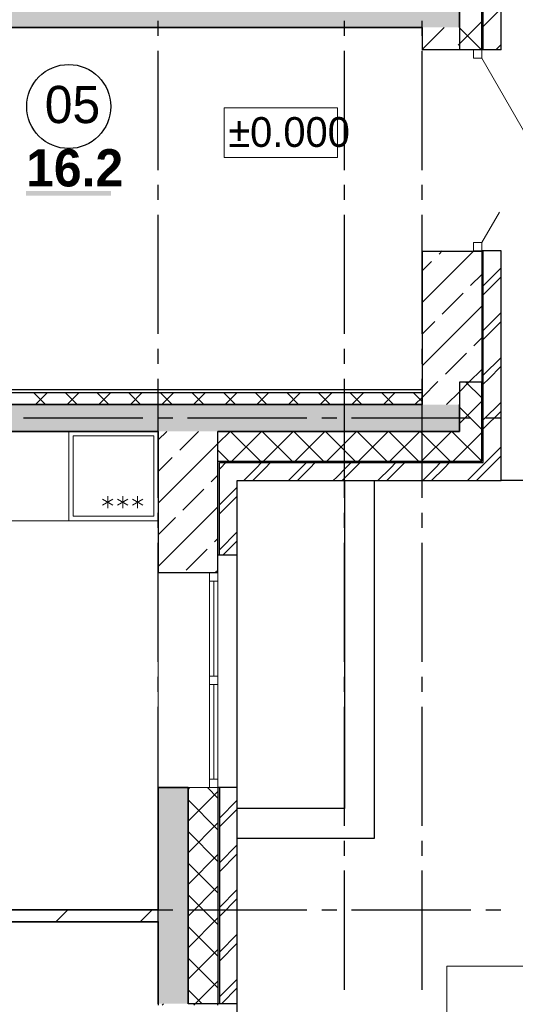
# Model space of a CAD drawing. Header units: millimetres. Extents: x 259029 to 2494469, y -731578 to -57567.
# Tile 200 of 252: x 474136 to 477461, y -563641 to -557036. Entities that reach past the tile are written whole.
import ezdxf
from ezdxf import colors
from ezdxf.entities.mleader import LeaderData, LeaderLine
from ezdxf.math import Vec2, Vec3

# ---------------------------------------------------------------- set-up
doc = ezdxf.new("R2010")
doc.units = ezdxf.units.MM
for name, color, linetype in [('PDF _Геометрия', 7, 'Continuous'), ('PDF _Сплошная заливка', 7, 'Continuous'), ('PDF _Текст', 7, 'Continuous')]:
    doc.layers.add(name, color=color, linetype=linetype)
for name, color, linetype, lineweight in [('Выноски', 20, 'Continuous', 20), ('РАЗРЕЗЫ', 10, 'Continuous', 60), ('Символы 0.20', 1, 'Continuous', 20)]:
    doc.layers.add(name, color=color, linetype=linetype, lineweight=lineweight)
doc.styles.add('PDF Century Gothic', font='GOTHIC.TTF')
doc.styles.add('PDF Century Gothic Bold', font='GOTHICB.TTF')
doc.styles.add('ГОСТ', font='GOST_Common.ttf')

# ---------------------------------------------------------------- blocks, each defined once
blk = doc.blocks.new('_None')
blk = doc.blocks.new('ааапп')
at = {"layer": 'Символы 0.20'}
ml = blk.add_multileader_mtext('Standard', dxfattribs=at)
ml.set_content('7(л.6)', color=256, style='ГОСТ')
ml.set_leader_properties(color=256, linetype='ByLayer', lineweight=-1)
ml.set_arrow_properties(name='NONE')
ml.build(insert=Vec2(0, 0))
ml.multileader.update_dxf_attribs({"text_left_attachment_type": 6, "text_right_attachment_type": 6, "dogleg_length": 0.25, "arrow_head_size": 200, "scale": 100})
ctx = ml.context
ctx.base_point, ctx.scale, ctx.char_height, ctx.arrow_head_size, ctx.landing_gap_size, ctx.plane_origin = Vec3(614110.1, -566038.8), 100, 250, 200, 25, Vec3(615324.2, -568173.2)
ctx.left_attachment, ctx.right_attachment = 6, 6
notes = []
notes.append((ctx, [(0, (1, 1, 0), (614085.1, -566038.8), (1, 0), 25, [(0, [(614013.3, -566718.2)], 0, [])])]))
ctx.mtext.insert, ctx.mtext.width, ctx.mtext.flow_direction = Vec3(614135.1, -565738.8), 792.21, 5
ml = blk.add_multileader_mtext('Standard', dxfattribs=at)
ml.set_content('9(л.9)', color=256, style='ГОСТ')
ml.set_leader_properties(color=256, linetype='ByLayer', lineweight=-1)
ml.set_arrow_properties(name='NONE')
ml.build(insert=Vec2(0, 0))
ml.multileader.update_dxf_attribs({"text_left_attachment_type": 6, "text_right_attachment_type": 6, "dogleg_length": 0.25, "arrow_head_size": 200, "scale": 100})
ctx = ml.context
ctx.base_point, ctx.scale, ctx.char_height, ctx.arrow_head_size, ctx.landing_gap_size, ctx.plane_origin = Vec3(612576, -566882.5), 100, 250, 200, 25, Vec3(613790.1, -569016.9)
ctx.left_attachment, ctx.right_attachment = 6, 6
notes.append((ctx, [(0, (1, 1, 0), (612551, -566882.5), (1, 0), 25, [(0, [(612479.2, -567561.9)], 0, [])])]))
ctx.mtext.insert, ctx.mtext.width, ctx.mtext.flow_direction = Vec3(612601, -566582.5), 792.21, 5
ml = blk.add_multileader_mtext('Standard', dxfattribs=at)
ml.set_content('9(л.9)', color=256, style='ГОСТ')
ml.set_leader_properties(color=256, linetype='ByLayer', lineweight=-1)
ml.set_arrow_properties(name='NONE')
ml.build(insert=Vec2(0, 0))
ml.multileader.update_dxf_attribs({"text_left_attachment_type": 6, "text_right_attachment_type": 6, "dogleg_length": 0.25, "arrow_head_size": 200, "scale": 100})
ctx = ml.context
ctx.base_point, ctx.scale, ctx.char_height, ctx.arrow_head_size, ctx.landing_gap_size, ctx.plane_origin = Vec3(613380, -569466.9), 100, 250, 200, 25, Vec3(611024.5, -571187.9)
ctx.left_attachment, ctx.right_attachment = 6, 6
notes.append((ctx, [(1, (1, 1, 0), (613355, -569466.9), (1, 0), 25, [(0, [(612832.1, -569802.7)], 0, [])])]))
ctx.mtext.insert, ctx.mtext.width, ctx.mtext.flow_direction = Vec3(613405, -569166.9), 792.21, 5
ml = blk.add_multileader_mtext('Standard', dxfattribs=at)
ml.set_content('по7(л.6)', color=256, style='ГОСТ')
ml.set_leader_properties(color=256, linetype='ByLayer', lineweight=-1)
ml.set_arrow_properties(name='NONE')
ml.build(insert=Vec2(0, 0))
ml.multileader.update_dxf_attribs({"text_left_attachment_type": 6, "text_right_attachment_type": 6, "dogleg_length": 0.25, "arrow_head_size": 200, "scale": 100})
ctx = ml.context
ctx.base_point, ctx.scale, ctx.char_height, ctx.arrow_head_size, ctx.landing_gap_size, ctx.plane_origin = Vec3(609782.7, -570717.4), 100, 250, 200, 25, Vec3(612513.4, -570395.2)
ctx.left_attachment, ctx.right_attachment = 6, 6
notes.append((ctx, [(1, (1, 1, 0), (610957.7, -570717.4), (-1, 0), 25, [(0, [(611147.2, -569654.4)], 0, [])])]))
ctx.mtext.insert, ctx.mtext.width, ctx.mtext.defined_height, ctx.mtext.flow_direction = Vec3(609807.7, -570417.4), 1094.387, 742.8, 5
ml = blk.add_multileader_mtext('Standard', dxfattribs=at)
ml.set_content('по 8 2(л.6)', color=256, style='ГОСТ')
ml.set_leader_properties(color=256, linetype='ByLayer', lineweight=-1)
ml.set_arrow_properties(name='NONE')
ml.build(insert=Vec2(0, 0))
ml.multileader.update_dxf_attribs({"text_left_attachment_type": 6, "text_right_attachment_type": 6, "dogleg_length": 0.25, "arrow_head_size": 200, "scale": 100})
ctx = ml.context
ctx.base_point, ctx.scale, ctx.char_height, ctx.arrow_head_size, ctx.landing_gap_size, ctx.plane_origin = Vec3(614087, -570266.1), 100, 250, 200, 25, Vec3(615301.2, -572400.6)
ctx.left_attachment, ctx.right_attachment = 6, 6
notes.append((ctx, [(0, (1, 1, 0), (614062, -570266.1), (1, 0), 25, [(0, [(613990.2, -570945.5)], 0, [])])]))
ctx.mtext.insert, ctx.mtext.width, ctx.mtext.flow_direction = Vec3(614112, -569966.1), 792.21, 5
ml = blk.add_multileader_mtext('Standard', dxfattribs=at)
ml.set_content('4(л.6)', color=256, style='ГОСТ')
ml.set_leader_properties(color=256, linetype='ByLayer', lineweight=-1)
ml.set_arrow_properties(name='NONE')
ml.build(insert=Vec2(0, 0))
ml.multileader.update_dxf_attribs({"text_left_attachment_type": 6, "text_right_attachment_type": 6, "dogleg_length": 0.25, "arrow_head_size": 200, "scale": 100})
ctx = ml.context
ctx.base_point, ctx.scale, ctx.char_height, ctx.arrow_head_size, ctx.landing_gap_size, ctx.plane_origin = Vec3(611257.3, -571855.8), 100, 250, 200, 25, Vec3(612471.5, -574008.5)
ctx.left_attachment, ctx.right_attachment = 6, 6
notes.append((ctx, [(0, (1, 1, 0), (611232.3, -571855.8), (1, 0), 25, [(0, [(611050.1, -572508.2)], 0, [])])]))
ctx.mtext.insert, ctx.mtext.width, ctx.mtext.defined_height, ctx.mtext.flow_direction = Vec3(611282.3, -571555.8), 1018.139, 759.8, 5
ml = blk.add_multileader_mtext('Standard', dxfattribs=at)
ml.set_content('2(л.6)', color=256, style='ГОСТ')
ml.set_leader_properties(color=256, linetype='ByLayer', lineweight=-1)
ml.set_arrow_properties(name='NONE')
ml.build(insert=Vec2(0, 0))
ml.multileader.update_dxf_attribs({"text_left_attachment_type": 6, "text_right_attachment_type": 6, "dogleg_length": 0.25, "arrow_head_size": 200, "scale": 100})
ctx = ml.context
ctx.base_point, ctx.scale, ctx.char_height, ctx.arrow_head_size, ctx.landing_gap_size, ctx.plane_origin = Vec3(614145.2, -573671), 100, 250, 200, 25, Vec3(615359.3, -575805.5)
ctx.left_attachment, ctx.right_attachment = 6, 6
notes.append((ctx, [(0, (1, 1, 0), (614120.2, -573671), (1, 0), 25, [(0, [(614048.4, -574350.4)], 0, [])])]))
ctx.mtext.insert, ctx.mtext.width, ctx.mtext.flow_direction = Vec3(614170.2, -573371), 792.21, 5
ml = blk.add_multileader_mtext('Standard', dxfattribs=at)
ml.set_content('4(л.6)', color=256, style='ГОСТ')
ml.set_leader_properties(color=256, linetype='ByLayer', lineweight=-1)
ml.set_arrow_properties(name='NONE')
ml.build(insert=Vec2(0, 0))
ml.multileader.update_dxf_attribs({"text_left_attachment_type": 6, "text_right_attachment_type": 6, "dogleg_length": 0.25, "arrow_head_size": 200, "scale": 100})
ctx = ml.context
ctx.base_point, ctx.scale, ctx.char_height, ctx.arrow_head_size, ctx.landing_gap_size, ctx.plane_origin = Vec3(611257.3, -575385.8), 100, 250, 200, 25, Vec3(612471.5, -577538.5)
ctx.left_attachment, ctx.right_attachment = 6, 6
notes.append((ctx, [(0, (1, 1, 0), (611232.3, -575385.8), (1, 0), 25, [(0, [(611050.1, -576038.2)], 0, [])])]))
ctx.mtext.insert, ctx.mtext.width, ctx.mtext.defined_height, ctx.mtext.flow_direction = Vec3(611282.3, -575085.8), 1018.139, 759.8, 5
ml = blk.add_multileader_mtext('Standard', dxfattribs=at)
ml.set_content('2(л.6)', color=256, style='ГОСТ')
ml.set_leader_properties(color=256, linetype='ByLayer', lineweight=-1)
ml.set_arrow_properties(name='NONE')
ml.build(insert=Vec2(0, 0))
ml.multileader.update_dxf_attribs({"text_left_attachment_type": 6, "text_right_attachment_type": 6, "dogleg_length": 0.25, "arrow_head_size": 200, "scale": 100})
ctx = ml.context
ctx.base_point, ctx.scale, ctx.char_height, ctx.arrow_head_size, ctx.landing_gap_size, ctx.plane_origin = Vec3(614118.4, -576974.3), 100, 250, 200, 25, Vec3(615332.5, -579108.8)
ctx.left_attachment, ctx.right_attachment = 6, 6
notes.append((ctx, [(0, (1, 1, 0), (614093.4, -576974.3), (1, 0), 25, [(0, [(614021.6, -577653.7)], 0, [])])]))
ctx.mtext.insert, ctx.mtext.width, ctx.mtext.flow_direction = Vec3(614143.4, -576674.3), 792.21, 5
ml = blk.add_multileader_mtext('Standard', dxfattribs=at)
ml.set_content('2(л.6)', color=256, style='ГОСТ')
ml.set_leader_properties(color=256, linetype='ByLayer', lineweight=-1)
ml.set_arrow_properties(name='NONE')
ml.build(insert=Vec2(0, 0))
ml.multileader.update_dxf_attribs({"text_left_attachment_type": 6, "text_right_attachment_type": 6, "dogleg_length": 0.25, "arrow_head_size": 200, "scale": 100})
ctx = ml.context
ctx.base_point, ctx.scale, ctx.char_height, ctx.arrow_head_size, ctx.landing_gap_size, ctx.plane_origin = Vec3(614087, -580264.1), 100, 250, 200, 25, Vec3(615301.2, -582398.5)
ctx.left_attachment, ctx.right_attachment = 6, 6
notes.append((ctx, [(0, (1, 1, 0), (614062, -580264.1), (1, 0), 25, [(0, [(613990.2, -580943.4)], 0, [])])]))
ctx.mtext.insert, ctx.mtext.width, ctx.mtext.flow_direction = Vec3(614112, -579964.1), 792.21, 5
ml = blk.add_multileader_mtext('Standard', dxfattribs=at)
ml.set_content('4(л.6)', color=256, style='ГОСТ')
ml.set_leader_properties(color=256, linetype='ByLayer', lineweight=-1)
ml.set_arrow_properties(name='NONE')
ml.build(insert=Vec2(0, 0))
ml.multileader.update_dxf_attribs({"text_left_attachment_type": 6, "text_right_attachment_type": 6, "dogleg_length": 0.25, "arrow_head_size": 200, "scale": 100})
ctx = ml.context
ctx.base_point, ctx.scale, ctx.char_height, ctx.arrow_head_size, ctx.landing_gap_size, ctx.plane_origin = Vec3(611257.3, -581853.8), 100, 250, 200, 25, Vec3(612471.5, -584006.4)
ctx.left_attachment, ctx.right_attachment = 6, 6
notes.append((ctx, [(0, (1, 1, 0), (611232.3, -581853.8), (1, 0), 25, [(0, [(611050.1, -582506.1)], 0, [])])]))
ctx.mtext.insert, ctx.mtext.width, ctx.mtext.defined_height, ctx.mtext.flow_direction = Vec3(611282.3, -581553.8), 1018.139, 759.8, 5
ml = blk.add_multileader_mtext('Standard', dxfattribs=at)
ml.set_content('2(л.6)', color=256, style='ГОСТ')
ml.set_leader_properties(color=256, linetype='ByLayer', lineweight=-1)
ml.set_arrow_properties(name='NONE')
ml.build(insert=Vec2(0, 0))
ml.multileader.update_dxf_attribs({"text_left_attachment_type": 6, "text_right_attachment_type": 6, "dogleg_length": 0.25, "arrow_head_size": 200, "scale": 100})
ctx = ml.context
ctx.base_point, ctx.scale, ctx.char_height, ctx.arrow_head_size, ctx.landing_gap_size, ctx.plane_origin = Vec3(614087, -583505.6), 100, 250, 200, 25, Vec3(615301.2, -585640.1)
ctx.left_attachment, ctx.right_attachment = 6, 6
notes.append((ctx, [(0, (1, 1, 0), (614062, -583505.6), (1, 0), 25, [(0, [(613990.2, -584185)], 0, [])])]))
ctx.mtext.insert, ctx.mtext.width, ctx.mtext.flow_direction = Vec3(614112, -583205.6), 792.21, 5
for ctx, leaders in notes:
    for number, flags, end, landing, length, lines in leaders:
        leader = LeaderData()
        leader.index, (leader.has_last_leader_line, leader.has_dogleg_vector, leader.attachment_direction) = number, flags
        leader.last_leader_point, leader.dogleg_vector, leader.dogleg_length = Vec3(end), Vec3(landing), length
        for number, points, colour, breaks in lines:
            line = LeaderLine()
            line.index, line.vertices, line.color, line.breaks = number, Vec3.list(points), colors.encode_raw_color(colour), breaks
            leader.lines.append(line)
        ctx.leaders.append(leader)

msp = doc.modelspace()

# ---------------------------------------------------------------- hatches: boundary and pattern name
at = {"layer": 'PDF _Сплошная заливка', "true_color": 0xf1f1f1, "transparency": 33554559}
msp.add_hatch(color=7, dxfattribs=at).paths.add_polyline_path([(477085.7, -559617.5), (469465.7, -559617.5), (469465.7, -559797.5), (471665.7, -559797.5), (471665.7, -559797.3), (471745.7, -559797.3), (471745.7, -559797.5), (477085.7, -559797.5)])

# ---------------------------------------------------------------- linework, layer by layer
at = {"layer": 'PDF _Геометрия', "lineweight": 25}
for points in [[(477365.7, -551447.5), (479565.7, -551447.5), (479565.7, -560127.5), (477365.7, -560127.5)], [(477365.7, -557237.5), (477365.7, -556057.5), (477235.7, -556057.5)], [(477245.7, -557237.5), (477245.7, -556057.5)], [(477235.7, -557237.5), (477235.7, -556757.5)], [(477245.7, -557081.3), (477282.7, -557044.4), (477365.7, -556961.3)], [(475065.7, -557144.4), (475065.7, -557044.4)], [(476315.7, -557144.4), (476315.7, -557044.4)], [(476835.7, -557144.4), (476835.7, -557044.4)], [(477329.6, -557237.5), (477365.7, -557201.3)], [(475065.7, -558044.4), (475065.7, -557244.4)], [(476315.7, -558044.4), (476315.7, -557244.4)], [(476835.7, -558044.4), (476835.7, -557244.4)], [(477365.7, -557237.5), (477085.7, -557237.5)], [(475065.7, -558244.4), (475065.7, -558144.4)], [(476315.7, -558244.4), (476315.7, -558144.4)], [(476835.7, -558244.4), (476835.7, -558144.4)], [(475065.7, -559144.4), (475065.7, -558344.4)], [(476315.7, -559144.4), (476315.7, -558344.4)], [(476835.7, -559144.4), (476835.7, -558344.4)], [(477365.7, -560127.5), (477365.7, -558587.5), (477235.7, -558587.5)], [(477245.7, -560007.5), (477245.7, -558587.5)], [(477245.7, -558821.3), (477365.7, -558701.3)], [(477245.7, -558881.3), (477282.7, -558844.4), (477365.7, -558761.3)], [(477245.7, -559121.3), (477365.7, -559001.3)], [(477245.7, -559181.3), (477365.7, -559061.3)], [(475065.7, -559344.4), (475065.7, -559244.4)], [(476315.7, -559344.4), (476315.7, -559244.4)], [(476835.7, -559344.4), (476835.7, -559244.4)], [(477245.7, -559421.3), (477365.7, -559301.3)], [(477245.7, -559481.3), (477282.7, -559444.4), (477365.7, -559361.3)], [(475065.7, -560244.4), (475065.7, -559444.4)], [(476315.7, -560244.4), (476315.7, -559444.4)], [(476835.7, -560244.4), (476835.7, -559444.4)], [(477235.7, -559997.5), (477235.7, -559467.5)], [(470165.7, -559517.5), (476835.7, -559517.5)], [(470165.7, -559537.5), (476835.7, -559537.5)], [(477245.7, -559721.3), (477365.7, -559601.3)], [(474162.7, -559707.5), (474962.7, -559707.5)], [(475062.7, -559707.5), (475162.7, -559707.5)], [(475262.7, -559707.5), (476062.7, -559707.5)], [(476162.7, -559707.5), (476262.7, -559707.5)], [(476362.7, -559707.5), (477162.7, -559707.5)], [(477245.7, -559781.3), (477365.7, -559661.3)], [(477262.7, -559707.5), (477362.7, -559707.5)], [(477139.5, -560127.5), (477222.7, -560044.4), (477365.7, -559901.3)], [(477199.6, -560127.5), (477282.7, -560044.4), (477365.7, -559961.3)], [(475465.7, -559997.5), (477235.7, -559997.5)], [(475475.7, -560051.3), (475482.7, -560044.4), (475519.5, -560007.5)], [(475475.7, -560627.5), (475475.7, -560007.5), (477245.7, -560007.5)], [(475699.6, -560127.5), (475782.7, -560044.4), (475819.6, -560007.5)], [(475722.7, -560044.4), (475759.5, -560007.5)], [(475939.5, -560127.5), (476022.7, -560044.4), (476059.6, -560007.5)], [(475999.6, -560127.5), (476082.7, -560044.4), (476119.5, -560007.5)], [(476239.6, -560127.5), (476262.7, -560104.4), (476322.7, -560044.4), (476359.5, -560007.5)], [(476299.6, -560127.5), (476382.7, -560044.4), (476419.6, -560007.5)], [(476539.5, -560127.5), (476622.7, -560044.4), (476659.6, -560007.5)], [(476599.6, -560127.5), (476682.7, -560044.4), (476719.5, -560007.5)], [(476839.6, -560127.5), (476862.7, -560104.4), (476922.7, -560044.4), (476959.5, -560007.5)], [(476899.6, -560127.5), (476982.7, -560044.4), (477019.6, -560007.5)], [(475639.6, -560127.5), (475662.7, -560104.4), (475722.7, -560044.4)], [(475475.7, -560291.3), (475595.7, -560171.3)], [(475595.7, -573087.5), (475595.7, -560127.5), (477365.7, -560127.5)], [(475595.7, -562527.5), (476515.6, -562527.5), (476515.6, -560127.5)], [(476315.7, -560127.5), (476315.6, -562327.5), (475595.8, -562327.5)], [(475475.7, -560351.3), (475595.7, -560231.3)], [(475065.7, -560444.4), (475065.7, -560344.4)], [(476315.7, -560444.4), (476315.7, -560344.4)], [(476835.7, -560444.4), (476835.7, -560344.4)], [(475475.7, -560591.3), (475595.7, -560471.3)], [(475065.7, -561344.4), (475065.7, -560544.4)], [(475499.6, -560627.5), (475595.7, -560531.3)], [(476315.7, -561344.4), (476315.7, -560544.4)], [(476835.7, -561344.4), (476835.7, -560544.4)], [(475595.7, -560627.5), (475465.7, -560627.5)], [(475065.7, -561544.4), (475065.7, -561444.4)], [(476315.7, -561544.4), (476315.7, -561444.4)], [(476835.7, -561544.4), (476835.7, -561444.4)], [(475065.7, -562444.4), (475065.7, -561644.4)], [(476315.7, -562444.4), (476315.7, -561644.4)], [(476835.7, -562444.4), (476835.7, -561644.4)], [(475465.7, -562187.5), (475465.7, -563637.7)], [(475595.7, -562187.5), (475465.7, -562187.5)], [(475475.7, -562187.5), (475475.7, -563637.7)], [(475475.7, -562391.3), (475595.7, -562271.3)], [(475475.7, -562451.3), (475482.7, -562444.4), (475595.7, -562331.3)], [(475065.7, -562644.4), (475065.7, -562544.4)], [(476315.7, -562644.4), (476315.7, -562544.4)], [(476835.7, -562644.4), (476835.7, -562544.4)], [(475475.7, -562691.3), (475595.7, -562571.3)], [(475475.7, -562751.3), (475595.7, -562631.3)], [(475065.7, -563544.4), (475065.7, -562744.4)], [(476315.7, -563544.4), (476315.7, -562744.4)], [(476835.7, -563544.4), (476835.7, -562744.4)], [(475475.7, -562991.3), (475595.7, -562871.3)], [(475475.7, -563051.3), (475482.7, -563044.4), (475595.7, -562931.3)], [(474162.7, -563007.5), (474962.7, -563007.5)], [(475062.7, -563007.5), (475162.7, -563007.5)], [(475262.7, -563007.5), (476062.7, -563007.5)], [(476162.7, -563007.5), (476262.7, -563007.5)], [(476362.7, -563007.5), (477162.7, -563007.5)], [(477262.7, -563007.5), (477362.7, -563007.5)], [(475475.7, -563291.3), (475595.7, -563171.3)], [(475475.7, -563351.3), (475595.7, -563231.3)], [(475475.7, -563591.3), (475595.7, -563471.3)], [(475489.3, -563637.7), (475595.7, -563531.3)], [(475595.7, -563637.7), (475465.7, -563637.7)]]:
    msp.add_lwpolyline(points, dxfattribs=at)
at = {"layer": 'PDF _Геометрия', "lineweight": 35}
for points in [[(477085.7, -557087.7), (477085.7, -556907.7)], [(470165.7, -557087.7), (476835.7, -557087.7)], [(469465.7, -559617.7), (469465.7, -559797.7), (469465.7, -559802.7), (469465.7, -561527.7), (469465.7, -561607.7), (470315.7, -561607.7), (470315.7, -561527.7), (469545.7, -561527.7), (469545.7, -559797.7), (471245.7, -559797.7), (471245.7, -561527.7), (471115.7, -561527.7), (471115.7, -561607.7), (471245.7, -561607.7), (471245.7, -562007.7), (471325.7, -562007.7), (471325.7, -560477.7), (471665.7, -560477.7), (471745.7, -560477.7), (471745.7, -559797.7), (475065.7, -559797.7)], [(476835.7, -559617.7), (470165.7, -559617.7)], [(475465.7, -559797.7), (477085.7, -559797.7), (477085.7, -559617.7)], [(469465.7, -563207.7), (469465.7, -563007.7), (469545.7, -563007.7), (471245.7, -563007.7), (471245.7, -562907.7), (471325.7, -562907.7), (471325.7, -563007.7), (475065.7, -563007.7), (475065.7, -562187.7), (475265.7, -562187.7), (475265.7, -563637.7)], [(474378.7, -563087.5), (474458.7, -563007.5)], [(474944.4, -563087.5), (475024.4, -563007.5)], [(469545.7, -563207.7), (469545.7, -563087.7), (475065.7, -563087.7), (475065.7, -563637.7)]]:
    msp.add_lwpolyline(points, dxfattribs=at)
at = {"layer": 'PDF _Геометрия', "lineweight": 13}
for points in [[(477085.7, -557198.5), (477235.7, -557048.5)], [(477233.5, -557237.5), (477085.7, -557089.7)], [(477235.7, -557293.7), (477735.4, -558159.3)], [(477235.7, -558531.7), (477354.4, -558326.1)], [(477085.7, -559531.9), (477150.2, -559467.5)], [(477235.7, -559573.2), (477130.1, -559467.5)], [(474310.2, -559617.5), (474230.2, -559537.5)], [(474242.4, -559617.5), (474322.4, -559537.5)], [(474522.3, -559617.5), (474442.3, -559537.5)], [(474454.6, -559617.5), (474534.6, -559537.5)], [(474734.5, -559617.5), (474654.5, -559537.5)], [(474666.7, -559617.5), (474746.7, -559537.5)], [(474946.6, -559617.5), (474866.6, -559537.5)], [(474878.8, -559617.5), (474958.8, -559537.5)], [(475158.7, -559617.5), (475078.7, -559537.5)], [(475091, -559617.5), (475171, -559537.5)], [(475370.9, -559617.5), (475290.9, -559537.5)], [(475303.1, -559617.5), (475383.1, -559537.5)], [(475583, -559617.5), (475503, -559537.5)], [(475515.2, -559617.5), (475595.2, -559537.5)], [(475795.1, -559617.5), (475715.1, -559537.5)], [(475727.4, -559617.5), (475807.4, -559537.5)], [(476007.3, -559617.5), (475927.3, -559537.5)], [(475939.5, -559617.5), (476019.5, -559537.5)], [(476219.4, -559617.5), (476139.4, -559537.5)], [(476151.6, -559617.5), (476231.6, -559537.5)], [(476431.5, -559617.5), (476351.5, -559537.5)], [(476363.8, -559617.5), (476443.8, -559537.5)], [(476643.7, -559617.5), (476563.7, -559537.5)], [(476575.9, -559617.5), (476655.9, -559537.5)], [(476835.7, -559597.4), (476775.8, -559537.5)], [(476788, -559617.5), (476835.7, -559569.8)], [(477085.7, -559744), (477235.7, -559594)], [(477235.7, -559785.3), (477085.7, -559635.3)], [(474465.7, -559797.5), (474465.7, -560397.5)], [(474465.7, -559797.5), (475065.7, -559797.5), (475065.7, -560397.5), (474465.7, -560397.5)], [(474495.7, -560367.5), (474495.7, -559827.5)], [(474495.7, -559827.5), (475035.7, -559827.5), (475035.7, -560367.5), (474495.7, -560367.5)], [(475465.7, -559879.1), (475547.4, -559797.5)], [(475750.9, -559997.5), (475550.9, -559797.5)], [(475559.5, -559997.5), (475759.5, -559797.5)], [(475963, -559997.5), (475763, -559797.5)], [(475771.6, -559997.5), (475971.6, -559797.5)], [(476175.1, -559997.5), (475975.1, -559797.5)], [(475983.8, -559997.5), (476183.8, -559797.5)], [(476387.3, -559997.5), (476187.3, -559797.5)], [(476195.9, -559997.5), (476395.9, -559797.5)], [(476599.4, -559997.5), (476399.4, -559797.5)], [(476408, -559997.5), (476608, -559797.5)], [(476811.5, -559997.5), (476611.5, -559797.5)], [(476620.2, -559997.5), (476820.2, -559797.5)], [(477023.7, -559997.5), (476823.7, -559797.5)], [(476832.3, -559997.5), (477032.3, -559797.5)], [(477235.7, -559997.4), (477035.8, -559797.5)], [(477044.4, -559997.5), (477235.7, -559806.2)], [(475538.7, -559997.5), (475465.7, -559924.5)], [(474727.5, -560233.4), (474727.5, -560313.4)], [(474827.5, -560233.4), (474827.5, -560313.4)], [(474927.5, -560233.4), (474927.5, -560313.4)], [(474762.1, -560253.4), (474692.9, -560293.4)], [(474762.1, -560293.4), (474692.9, -560253.4)], [(474862.1, -560253.4), (474792.9, -560293.4)], [(474862.1, -560293.4), (474792.9, -560253.4)], [(474962.1, -560253.4), (474892.9, -560293.4)], [(474962.1, -560293.4), (474892.9, -560253.4)], [(471765.7, -560397.5), (475065.7, -560397.5)], [(475065.7, -560747.7), (475065.7, -562187.7)], [(475409.7, -560803.5), (475409.7, -562131.5)], [(475437.7, -560803.5), (475437.7, -561439.5)], [(475465.7, -560803.5), (475465.7, -562131.5)], [(475437.7, -561495.5), (475437.7, -562131.5)], [(475265.7, -562200.4), (475278.7, -562187.5)], [(475265.7, -562187.7), (475465.7, -562187.7)], [(475265.7, -562412.6), (475465.7, -562212.6)], [(475465.7, -562257.9), (475395.3, -562187.5)], [(475465.7, -562470.1), (475265.7, -562270.1)], [(475265.7, -562624.7), (475465.7, -562424.7)], [(475465.7, -562682.2), (475265.7, -562482.2)], [(475265.7, -562836.8), (475465.7, -562636.8)], [(475465.7, -562894.3), (475265.7, -562694.3)], [(475265.7, -563049), (475465.7, -562849)], [(475465.7, -563106.5), (475265.7, -562906.5)], [(475265.7, -563261.1), (475465.7, -563061.1)], [(475465.7, -563318.6), (475265.7, -563118.6)], [(475265.7, -563473.2), (475465.7, -563273.2)], [(475465.7, -563530.7), (475265.7, -563330.7)], [(475360.6, -563637.7), (475265.7, -563542.9)], [(475313.4, -563637.7), (475465.7, -563485.4)]]:
    msp.add_lwpolyline(points, dxfattribs=at)
at = {"layer": 'PDF _Геометрия', "color": 9, "lineweight": 25, "true_color": 0xc8c8a0}
for points in [[(476835.7, -557236.3), (476984.6, -557087.5)], [(477085.7, -557087.7), (477085.7, -557237.7), (476835.7, -557237.7)], [(476835.7, -557087.7), (476835.7, -557237.7)], [(477076.5, -557207.7), (477085.7, -557198.5)], [(476835.7, -558933.4), (477181.6, -558587.5)], [(476835.7, -558587.7), (477179.7, -558587.7), (477235.7, -558587.7)], [(476835.7, -558587.7), (476835.7, -559617.7)], [(476949.2, -558607.8), (476969.5, -558587.5)], [(477235.7, -558587.7), (477235.7, -559467.7), (477085.7, -559467.7), (477085.7, -559617.7)], [(476835.7, -558721.2), (476899.7, -558657.3)], [(477161.3, -558819.9), (477235.7, -558745.5)], [(476970.4, -559010.8), (477111.8, -558869.4)], [(476835.7, -559357.6), (477235.7, -558957.6)], [(476835.7, -559145.5), (476920.9, -559060.3)], [(477182.5, -559223), (477235.7, -559169.8)], [(476991.6, -559413.9), (477133, -559272.5)], [(477150.2, -559467.5), (477235.7, -559381.9)], [(476835.7, -559569.8), (476942.1, -559463.4)], [(477000.2, -559617.5), (477085.7, -559531.9)], [(475065.7, -559854.9), (475123.1, -559797.5)], [(475065.7, -559797.7), (475065.7, -560747.7)], [(475209.7, -559923), (475335.2, -559797.5)], [(475465.7, -560747.7), (475465.7, -559797.7)], [(475065.7, -560279.1), (475465.7, -559879.1)], [(475065.7, -560067), (475160.2, -559972.5)], [(475421.8, -560135.1), (475465.7, -560091.2)], [(475230.9, -560326.1), (475372.3, -560184.6)], [(475065.7, -560703.4), (475465.7, -560303.4)], [(475065.7, -560491.2), (475181.4, -560375.6)], [(475443.1, -560538.2), (475465.7, -560515.5)], [(475252.1, -560729.1), (475393.6, -560587.7)], [(475465.7, -560747.7), (475409.7, -560747.7), (475065.7, -560747.7)], [(475445.9, -560747.5), (475465.7, -560727.6)], [(475065.7, -563637.7), (475065.7, -563647.7)], [(475091.5, -563647.5), (475101.5, -563637.5)], [(475465.7, -563647.7), (475465.7, -563637.7), (475265.7, -563637.7)], [(475303.6, -563647.5), (475313.6, -563637.5)]]:
    msp.add_lwpolyline(points, dxfattribs=at)
at = {"layer": 'PDF _Геометрия', "lineweight": 13}
for points in [[(477235.7, -557237.5), (477235.7, -557293.5), (477179.7, -557293.5), (477179.7, -557237.5)], [(477235.7, -558531.5), (477235.7, -558587.5), (477179.7, -558587.5), (477179.7, -558531.5)], [(475409.7, -560747.5), (475409.7, -560803.5), (475465.7, -560803.5), (475465.7, -560747.5)], [(475409.7, -561439.5), (475409.7, -561495.5), (475465.7, -561495.5), (475465.7, -561439.5)], [(475409.7, -562187.5), (475409.7, -562131.5), (475465.7, -562131.5), (475465.7, -562187.5)], [(477801.1, -563385.3), (477001.1, -563385.3), (477001.1, -564885.3), (477801.1, -564885.3)]]:
    msp.add_lwpolyline(points, close=True, dxfattribs=at)
at = {"layer": 'PDF _Геометрия', "lineweight": 18}
msp.add_lwpolyline([(475507.5, -557960.6), (476269.1, -557960.6), (476269.1, -557627.3), (475507.5, -557627.3)], close=True, dxfattribs=at)
at = {"layer": 'PDF _Геометрия', "lineweight": 25}
msp.add_circle((474465.3, -557618.3), 281.9, dxfattribs=at)
at = {"layer": 'PDF _Сплошная заливка', "color": 7, "lineweight": 35, "true_color": 0xf1f1f1, "transparency": 33554559}
msp.add_solid([(477085.7, -556907.5), (469485.7, -556907.5), (477085.7, -557087.5), (469485.7, -557087.5)], dxfattribs=at)
at = {"layer": 'PDF _Сплошная заливка', "lineweight": 25, "transparency": 33554559}
msp.add_solid([(474179.9, -558215.6), (474748.4, -558215.6), (474179.9, -558184.3), (474748.4, -558184.3)], dxfattribs=at)
at = {"layer": 'PDF _Сплошная заливка', "color": 7, "lineweight": 25, "true_color": 0xf1f1f1, "transparency": 33554559}
msp.add_solid([(475065.7, -562187.5), (475065.7, -563637.5), (475265.7, -562187.5), (475265.7, -563637.5)], dxfattribs=at)

# ---------------------------------------------------------------- texts
at = {"layer": 'PDF _Текст', "attachment_point": 7}
for s, insert, char_height, style in [('05', (474304.6, -557733.3), 250, 'PDF Century Gothic'), ('±0.000', (475535.3, -557892.3), 200, 'PDF Century Gothic'), ('16.2', (474179.9, -558158.3), 250, 'PDF Century Gothic Bold')]:
    msp.add_mtext(s, dxfattribs=dict(at, insert=insert, char_height=char_height, style=style))

# ---------------------------------------------------------------- next in the draw order: block references
at = {"layer": 'РАЗРЕЗЫ', "color": 2, "lineweight": -2, "rotation": 45.00000000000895}
msp.add_blockref('ааапп', (-370061.8, -617495.3), dxfattribs=at)

# ---------------------------------------------------------------- next in the draw order: texts
at = {"layer": 'Выноски'}
note = msp.add_mtext_static_columns([''] * 2, width=19641.405, gutter_width=8167.2, height=0, dxfattribs=dict(at, insert=(385740.7, -548768.3), char_height=250, attachment_point=1, style='ГОСТ'))
for column, words in zip([note] + note.columns.linked_columns, ['\\pi10527.89954; \\P\\pi570.45,l346.2,t2000;1.^IОбщие указания см. лист 1. {\\H1.46663x; }\\P2.^IМонтажные узлы 1;2;3;4;6;7;8 см. лист{\\C0; 7.\\H1.45562x; \\H0.68699x;\\P}3.^IСварку производить согласно СП70.1330.2011 электродами Э42 ГОСТ 9467-75*.{\\H1.45929x; }\\P4.^IВсе металлические конструкции окрасить эмалью ПФ-1189 по ГОСТ 6465-79 в два слоя. Эмаль наносить на {\\H1.45807x; }\\P\\pi0,t346.2;грунтовку ГФ-021 по ГОСТ 25129-82 (первый слой - на заводе-изготовителе, второй слой - на монтаже).{\\H1.65848x; }\\P\\pi570.45,t2000;5.^IОгнезащиту металлических косоуров см.л. 9.{\\H1.19167x; }\\P6.^IДлину швов принимать по длине сопряжения свариваемых элементов. все катеты сварных швов принимать {\\H1.54728x; }\\P\\pi0,t346.2;высотой 6 мм, кроме оговоренных.{\\H1.42874x; }\\P\\pi570.45,t2000;7.^IМонтаж стальных конструкций производить в соответствии с указаниями СП 70.1333.0.2012"Несущие и {\\H1.46825x; }\\P\\pi0,t346.2;ограждающие конструкции".{\\H1.45508x; }\\P\\pi570.45,t2000;8.^IЖелезобетонные изделия монтировать на цем-песчаном растворе М100 толщ. 10мм.{\\H1.46099x; }\\P{\\C0;9.^IНа разрезах 1-1;2-2 отметки чистого пола.\\H1.45599x; \\H0.68682x;\\P\\pi10570.70257,l0,tz;\\H1.82587x; \\H0.54768x;\\P\\H1.55804x; \\H0.64183x;\\P\\H1.64732x; \\H0.60705x;\\P\\pi812.5,l41.6675;\\H1.23836x; \\H0.80752x;\\P}', '']):
    column.text = words

doc.saveas('drawing.dxf')
